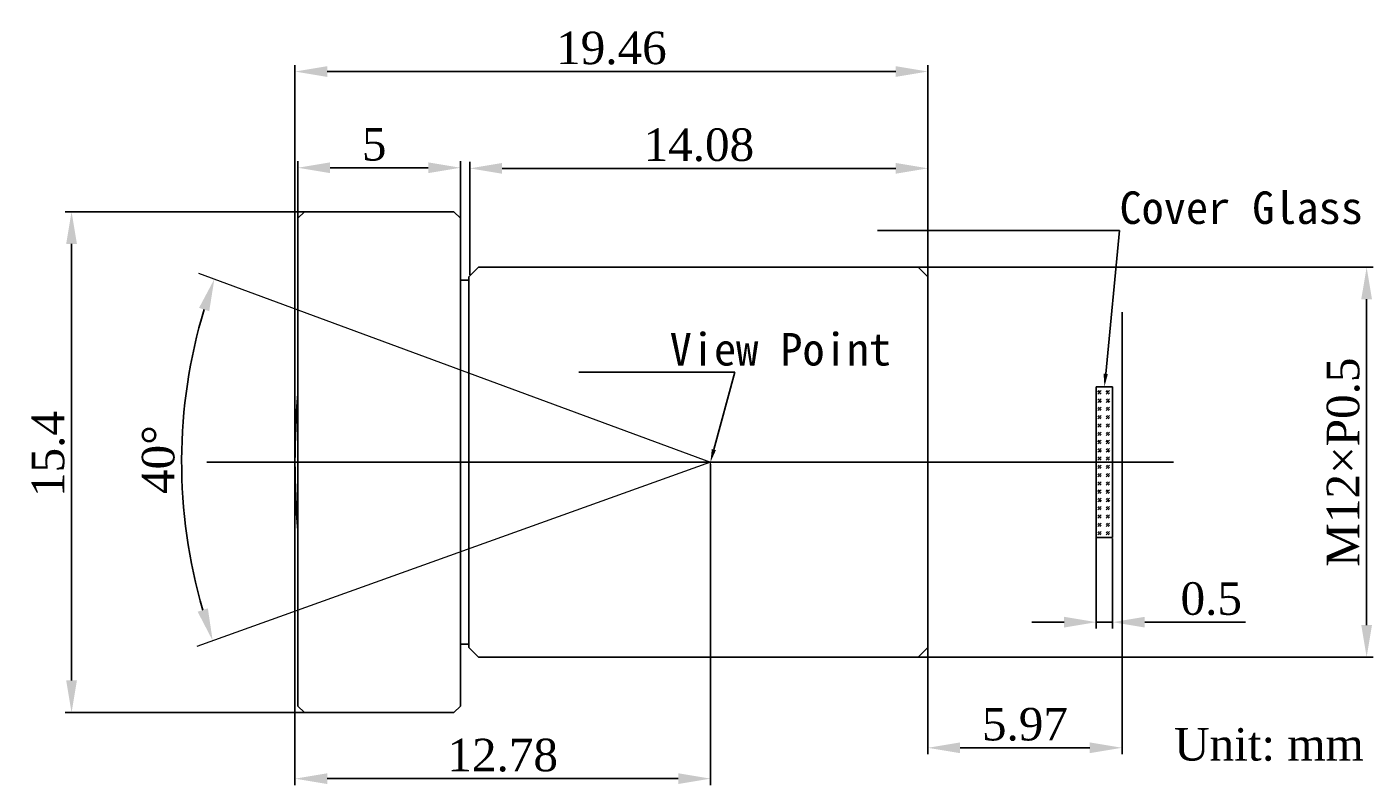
# Model space of a CAD drawing. Header units: millimetres. Extents: x 323.2 to 364.6, y 607.9 to 631.2.
import ezdxf
from ezdxf import colors
from ezdxf.entities.mleader import LeaderData, LeaderLine
from ezdxf.math import Vec2, Vec3

# ---------------------------------------------------------------- set-up
doc = ezdxf.new("R2010")
doc.units = ezdxf.units.MM
doc.layers.get('0').update_dxf_attribs({"color": 50})
for name, color, linetype in [('1', 7, 'Continuous'), ('302', 191, 'Continuous'), ('501', 3, 'Continuous'), ('502', 121, 'Continuous'), ('7', 220, 'Continuous'), ('图框', 7, 'Continuous')]:
    doc.layers.add(name, color=color, linetype=linetype)
doc.layers.add('标注', color=7, linetype='Continuous', lineweight=9)
doc.styles.add('TXT', font='times.ttf', dxfattribs={"height": 1})
doc.dimstyles.new('hik1', dxfattribs={"dimscale": 0.33, "dimtxt": 1, "dimasz": 3, "dimexe": 0.6, "dimexo": 0.1, "dimtad": 1, "dimdec": 3, "dimdsep": 46, "dimtxsty": 'TXT', "dimcen": 2.5, "dimadec": 3, "dimazin": 2, "dimtm": 1e-09, "dimtfac": 1, "dimtdec": 3, "dimtmove": 0, "dimatfit": 3, "dimfxl": 1, "dimtolj": 1, "dimarcsym": 0})

# ---------------------------------------------------------------- blocks, each defined once
blk = doc.blocks.new('*D3')
at = {"layer": 'Defpoints', "color": 0, "ltscale": 0.1, "transparency": 16777216}
for p in [(324.59, 625.548), (332.262, 625.548), (332.261, 610.148)]:
    blk.add_point(p, dxfattribs=at)
at = {"layer": '图框', "color": 0, "lineweight": -2, "ltscale": 0.1, "transparency": 16777216}
for p, q in [((332.229, 625.548), (324.392, 625.548)), ((324.59, 611.138), (324.59, 624.558)), ((332.228, 610.148), (324.392, 610.148))]:
    blk.add_line(p, q, dxfattribs=at)
at = {"layer": '图框', "color": 0, "ltscale": 0.1, "transparency": 16777216}
for points in [[(324.425, 624.558), (324.755, 624.558), (324.59, 625.548)], [(324.425, 611.138), (324.755, 611.138), (324.59, 610.148)]]:
    blk.add_solid(points, dxfattribs=at)
at = {"layer": '图框', "color": 0, "ltscale": 0.1, "transparency": 16777216, "insert": (323.874, 618.098), "char_height": 1, "attachment_point": 5, "rotation": 90, "style": 'TXT'}
blk.add_mtext('\\A1;15.4', dxfattribs=at)
blk = doc.blocks.new('*D4')
at = {"layer": 'Defpoints', "color": 0, "ltscale": 0.1, "transparency": 16777216}
for p in [(347.766, 623.848), (347.384, 611.848), (364.402, 611.848)]:
    blk.add_point(p, dxfattribs=at)
at = {"layer": '图框', "color": 0, "lineweight": -2, "ltscale": 0.1, "transparency": 16777216}
for p, q in [((347.799, 623.848), (364.6, 623.848)), ((364.402, 622.858), (364.402, 612.838)), ((347.417, 611.848), (364.6, 611.848))]:
    blk.add_line(p, q, dxfattribs=at)
at = {"layer": '图框', "color": 0, "ltscale": 0.1, "transparency": 16777216}
for points in [[(364.237, 622.858), (364.567, 622.858), (364.402, 623.848)], [(364.237, 612.838), (364.567, 612.838), (364.402, 611.848)]]:
    blk.add_solid(points, dxfattribs=at)
at = {"layer": '图框', "color": 0, "ltscale": 0.1, "transparency": 16777216, "insert": (363.686, 617.848), "char_height": 1, "attachment_point": 5, "rotation": 90, "style": 'TXT'}
blk.add_mtext('\\A1;M12×P0.5', dxfattribs=at)
blk = doc.blocks.new('*D7')
at = {"layer": 'Defpoints', "color": 0, "ltscale": 0.1, "transparency": 16777216}
for p in [(356.092, 615.561), (356.592, 615.53), (356.092, 612.927)]:
    blk.add_point(p, dxfattribs=at)
at = {"layer": '图框', "color": 0, "lineweight": -2, "ltscale": 0.1, "transparency": 16777216}
for p, q in [((356.092, 615.528), (356.092, 612.729)), ((356.592, 615.497), (356.592, 612.729)), ((355.102, 612.927), (354.112, 612.927)), ((356.092, 612.927), (356.592, 612.927)), ((357.582, 612.927), (360.679, 612.927))]:
    blk.add_line(p, q, dxfattribs=at)
at = {"layer": '图框', "color": 0, "ltscale": 0.1, "transparency": 16777216}
for points in [[(355.102, 613.092), (355.102, 612.762), (356.092, 612.927)], [(357.582, 613.092), (357.582, 612.762), (356.592, 612.927)]]:
    blk.add_solid(points, dxfattribs=at)
at = {"layer": '图框', "color": 0, "ltscale": 0.1, "transparency": 16777216, "insert": (359.626, 613.643), "char_height": 1, "attachment_point": 5, "style": 'TXT'}
blk.add_mtext('\\A1;0.5', dxfattribs=at)
blk = doc.blocks.new('*D5')
at = {"layer": 'Defpoints', "color": 0, "ltscale": 0.1, "transparency": 16777216}
for p in [(356.882, 615.579), (350.915, 613.585), (350.915, 609.064)]:
    blk.add_point(p, dxfattribs=at)
at = {"layer": '图框', "color": 0, "lineweight": -2, "ltscale": 0.1, "transparency": 16777216}
for p, q in [((356.882, 615.546), (356.882, 608.866)), ((350.915, 613.552), (350.915, 608.866)), ((355.892, 609.064), (351.905, 609.064))]:
    blk.add_line(p, q, dxfattribs=at)
at = {"layer": '图框', "color": 0, "ltscale": 0.1, "transparency": 16777216}
for points in [[(351.905, 609.229), (351.905, 608.899), (350.915, 609.064)], [(355.892, 609.229), (355.892, 608.899), (356.882, 609.064)]]:
    blk.add_solid(points, dxfattribs=at)
at = {"layer": '图框', "color": 0, "ltscale": 0.1, "transparency": 16777216, "insert": (353.898, 609.781), "char_height": 1, "attachment_point": 5, "style": 'TXT'}
blk.add_mtext('\\A1;5.97', dxfattribs=at)
blk = doc.blocks.new('*D6')
at = {"layer": 'Defpoints', "color": 0, "ltscale": 0.1, "transparency": 16777216}
for p in [(336.547, 626.901), (336.547, 624.938), (331.547, 624.631)]:
    blk.add_point(p, dxfattribs=at)
at = {"layer": '图框', "color": 0, "lineweight": -2, "ltscale": 0.1, "transparency": 16777216}
for p, q in [((331.547, 624.664), (331.547, 627.099)), ((336.547, 624.971), (336.547, 627.099)), ((332.537, 626.901), (335.557, 626.901))]:
    blk.add_line(p, q, dxfattribs=at)
at = {"layer": '图框', "color": 0, "ltscale": 0.1, "transparency": 16777216}
for points in [[(332.537, 627.066), (332.537, 626.736), (331.547, 626.901)], [(335.557, 627.066), (335.557, 626.736), (336.547, 626.901)]]:
    blk.add_solid(points, dxfattribs=at)
at = {"layer": '图框', "color": 0, "ltscale": 0.1, "transparency": 16777216, "insert": (333.893, 627.616), "char_height": 1, "attachment_point": 5, "style": 'TXT'}
blk.add_mtext('\\A1;5', dxfattribs=at)
blk = doc.blocks.new('*D9')
at = {"layer": 'Defpoints', "color": 0, "ltscale": 0.1, "transparency": 16777216}
for p in [(350.915, 626.883), (336.833, 623.578), (350.915, 623.548)]:
    blk.add_point(p, dxfattribs=at)
at = {"layer": '标注', "color": 0, "lineweight": -2, "ltscale": 0.1, "transparency": 16777216}
for p, q in [((336.833, 623.611), (336.833, 627.081)), ((350.915, 623.581), (350.915, 627.081)), ((337.823, 626.883), (349.925, 626.883))]:
    blk.add_line(p, q, dxfattribs=at)
at = {"layer": '标注', "color": 0, "ltscale": 0.1, "transparency": 16777216}
for points in [[(337.823, 627.048), (337.823, 626.718), (336.833, 626.883)], [(349.925, 627.048), (349.925, 626.718), (350.915, 626.883)]]:
    blk.add_solid(points, dxfattribs=at)
at = {"layer": '标注', "color": 0, "ltscale": 0.1, "transparency": 16777216, "insert": (343.874, 627.6), "char_height": 1, "attachment_point": 5, "style": 'TXT'}
blk.add_mtext('\\A1;14.08', dxfattribs=at)
blk = doc.blocks.new('*D10')
at = {"layer": 'Defpoints', "color": 0}
for p in [(350.915, 629.86), (331.458, 617.848), (350.915, 617.848)]:
    blk.add_point(p, dxfattribs=at)
at = {"layer": '标注', "color": 0, "lineweight": -2, "ltscale": 0.1}
for p, q in [((331.458, 617.881), (331.458, 630.058)), ((332.448, 629.86), (349.925, 629.86)), ((350.915, 617.881), (350.915, 630.058))]:
    blk.add_line(p, q, dxfattribs=at)
at = {"layer": '标注', "color": 0}
for points in [[(332.448, 630.025), (332.448, 629.695), (331.458, 629.86)], [(349.925, 629.695), (349.925, 630.025), (350.915, 629.86)]]:
    blk.add_solid(points, dxfattribs=at)
at = {"layer": '标注', "color": 0, "ltscale": 0.1, "insert": (341.186, 630.576), "char_height": 1, "attachment_point": 5, "style": 'TXT'}
blk.add_mtext('\\A1;{{\\C7;19.46}}', dxfattribs=at)
blk = doc.blocks.new('*D11')
at = {"layer": 'Defpoints', "color": 0, "ltscale": 0.1, "transparency": 16777216}
for p in [(331.458, 617.848), (344.231, 617.815), (344.231, 608.115)]:
    blk.add_point(p, dxfattribs=at)
at = {"layer": '标注', "color": 0, "lineweight": -2, "ltscale": 0.1, "transparency": 16777216}
for p, q in [((331.458, 617.815), (331.458, 607.917)), ((344.231, 617.782), (344.231, 607.917)), ((332.448, 608.115), (343.241, 608.115))]:
    blk.add_line(p, q, dxfattribs=at)
at = {"layer": '标注', "color": 0, "ltscale": 0.1, "transparency": 16777216}
for points in [[(332.448, 608.28), (332.448, 607.95), (331.458, 608.115)], [(343.241, 608.28), (343.241, 607.95), (344.231, 608.115)]]:
    blk.add_solid(points, dxfattribs=at)
at = {"layer": '标注', "color": 0, "ltscale": 0.1, "transparency": 16777216, "insert": (337.844, 608.832), "char_height": 1, "attachment_point": 5, "style": 'TXT'}
blk.add_mtext('\\A1;12.78', dxfattribs=at)
blk = doc.blocks.new('*D12')
at = {"layer": 'Defpoints', "color": 0, "ltscale": 0.1, "transparency": 16777216}
for p in [(328.493, 623.658), (328.092, 619.81), (344.231, 617.848), (344.231, 617.848), (328.44, 612.183)]:
    blk.add_point(p, dxfattribs=at)
at = {"layer": '标注', "color": 0, "lineweight": -2, "ltscale": 0.1, "transparency": 16777216}
blk.add_arc((344.231, 617.848), 16.257, 163.2237, 196.2448, dxfattribs=at)
at = {"layer": '标注', "color": 0, "ltscale": 0.1, "transparency": 16777216}
for points in [[(328.509, 622.592), (328.822, 622.488), (328.98, 623.479)], [(328.78, 613.351), (328.466, 613.249), (328.928, 612.358)]]:
    blk.add_solid(points, dxfattribs=at)
at = {"layer": '标注', "color": 0, "ltscale": 0.1, "transparency": 16777216, "insert": (327.259, 617.926), "char_height": 1, "attachment_point": 5, "rotation": 89.7342, "style": 'TXT'}
blk.add_mtext('\\A1;40°', dxfattribs=at)

msp = doc.modelspace()

# ---------------------------------------------------------------- hatches: boundary and pattern name
at = {"layer": '图框', "ltscale": 0.1}
h = msp.add_hatch(dxfattribs=at)
h.set_pattern_fill('GOST_GLASS', scale=0.03, style=0)
h.set_pattern_definition([(45, (-419.50087, 364.36407), (0.25455844, 0), [0.15, -0.21]), (45, (-419.43723, 364.36407), (0.25455844, 0), [0.06, -0.3]), (45, (-419.50087, 364.42771), (0.25455844, 0), [0.06, -0.3])])
h.paths.add_polyline_path([(356.5919, 620.165), (355.9919, 620.165), (355.9919, 620.1494), (355.9919, 617.8476), (356.5919, 617.8476)])
h.paths.add_polyline_path([(356.5919, 617.8476), (355.9919, 617.8476), (355.9919, 615.7138), (355.9919, 615.5281), (356.5919, 615.5302)])

# ---------------------------------------------------------------- linework, layer by layer
at = {"color": 7, "ltscale": 1.5}
msp.add_line((328.7437, 617.8476), (358.4614, 617.8476), dxfattribs=at)
at = {"layer": '1', "color": 7, "linetype": 'Continuous', "ltscale": 0.2}
msp.add_line((356.8819, 613.2397), (356.8819, 622.4555), dxfattribs=at)
at = {"layer": '302', "color": 7}
msp.add_arc((356.528, 617.8476), 25.07, 175.18488, 184.81512, dxfattribs=at)
at = {"layer": '501', "color": 7}
for p, q in [((337.1025, 623.8476), (336.8025, 623.5476)), ((337.1025, 623.8476), (350.6149, 623.8476)), ((350.9149, 623.5476), (350.6149, 623.8476)), ((336.5465, 623.4476), (336.8025, 623.4476)), ((336.8025, 612.1476), (336.8025, 623.5476)), ((350.9149, 623.5476), (350.9149, 612.1476)), ((336.5465, 612.2476), (336.8025, 612.2476)), ((337.1025, 611.8476), (336.8025, 612.1476)), ((350.9149, 612.1476), (350.6149, 611.8476)), ((337.1025, 611.8476), (350.6149, 611.8476))]:
    msp.add_line(p, q, dxfattribs=at)
at = {"layer": '502', "color": 7}
for p, q in [((331.7465, 625.5476), (331.5465, 625.3476)), ((331.5465, 623.3476), (331.5465, 625.3476)), ((331.7465, 625.5476), (336.3465, 625.5476)), ((336.5465, 610.3476), (336.5465, 625.3476)), ((331.5465, 623.3476), (331.5465, 612.3476)), ((331.5465, 612.3476), (331.5465, 610.3476)), ((331.7465, 610.1476), (331.5465, 610.3476)), ((331.7465, 610.1476), (336.3465, 610.1476))]:
    msp.add_line(p, q, dxfattribs=at)
at = {"layer": '502', "color": 7, "ltscale": 1.5}
for p, q in [((336.5465, 625.3476), (336.3465, 625.5476)), ((336.5465, 610.3476), (336.3465, 610.1476))]:
    msp.add_line(p, q, dxfattribs=at)
at = {"layer": '7', "color": 7, "linetype": 'Continuous'}
for p, q in [((356.0919, 620.165), (356.5919, 620.165)), ((356.0919, 620.1338), (356.0919, 620.165)), ((356.0919, 620.1338), (356.0919, 617.8476)), ((356.5919, 620.165), (356.5919, 617.8476)), ((356.0919, 615.5614), (356.0919, 617.8476)), ((356.5919, 615.5302), (356.5919, 617.8476)), ((356.0919, 615.5614), (356.0919, 615.5302)), ((356.0919, 615.5302), (356.5919, 615.5302))]:
    msp.add_line(p, q, dxfattribs=at)
at = {"layer": '标注', "ltscale": 0.1}
for p, q in [((328.4932, 623.6584), (344.2306, 617.8476)), ((344.2306, 617.8476), (328.4399, 612.183)), ((344.2306, 617.7816), (344.2306, 617.8476))]:
    msp.add_line(p, q, dxfattribs=at)

# ---------------------------------------------------------------- texts
at = {"layer": '标注', "ltscale": 0.1, "style": 'TXT'}
msp.add_text('Unit: mm', height=1, dxfattribs=at).set_placement((358.4835, 608.6714))

# ---------------------------------------------------------------- dimensions: what is measured, and where the dimension line sits
at = {"layer": '图框', "color": 7, "ltscale": 0.1}
for base, p1, p2, picture, middle in [((336.5465, 626.9015), (331.5465, 624.6315), (336.5465, 624.9377), '*D6', (333.8927, 626.9015)), ((356.0919, 612.9268), (356.5919, 615.5302), (356.0919, 615.5614), '*D7', (359.6257, 612.9268))]:
    dim = msp.add_linear_dim(base=base, p1=p1, p2=p2, dimstyle='hik1', dxfattribs=at)
    dim.commit()
    dim.dimension.update_dxf_attribs({"geometry": picture, "text_midpoint": middle, "dimtype": 160})
for base, p1, p2, text, picture, middle in [((324.5904, 625.5476), (332.2612, 610.1476), (332.2618, 625.5476), '15.4', '*D3', (324.5904, 618.0977)), ((364.4021, 611.8476), (347.7657, 623.8476), (347.3841, 611.8476), 'M12×P0.5', '*D4', (364.4021, 617.8476))]:
    dim = msp.add_linear_dim(base=base, p1=p1, p2=p2, angle=90, text=text, dimstyle='hik1', dxfattribs=at)
    dim.commit()
    dim.dimension.update_dxf_attribs({"geometry": picture, "text_midpoint": middle, "dimtype": 160})
dim = msp.add_linear_dim(base=(350.9149, 609.0642), p1=(356.8819, 615.5787), p2=(350.9149, 613.585), text='5.97', dimstyle='hik1', dxfattribs=at)
dim.commit()
dim.dimension.update_dxf_attribs({"geometry": '*D5', "text_midpoint": (353.8984, 609.0642), "dimtype": 160})
at = {"layer": '标注', "ltscale": 0.1}
for base, p2, text, picture, middle in [((350.9149, 629.8595), (350.9149, 617.8476), '{{\\C7;19.46}}', '*D10', (341.1865, 630.5759)), ((344.2306, 608.1154), (344.2306, 617.8146), '12.78', '*D11', (337.8443, 608.8317))]:
    dim = msp.add_linear_dim(base=base, p1=(331.458, 617.8476), p2=p2, text=text, dimstyle='hik1', dxfattribs=at)
    dim.commit()
    dim.dimension.update_dxf_attribs({"geometry": picture, "text_midpoint": middle})
at = {"layer": '标注', "color": 7, "ltscale": 0.1}
dim = msp.add_linear_dim(base=(350.9149, 626.8833), p1=(336.8325, 623.5776), p2=(350.9149, 623.5476), text='14.08', dimstyle='hik1', dxfattribs=at)
dim.commit()
dim.dimension.update_dxf_attribs({"geometry": '*D9', "text_midpoint": (343.8737, 627.5996)})
at = {"layer": '标注', "ltscale": 0.1}
dim = msp.add_angular_dim_2l(base=(328.0924, 619.8098), line1=((344.2306, 617.8476), (328.4399, 612.183)), line2=((328.4932, 623.6584), (344.2306, 617.8476)), dimstyle='hik1', dxfattribs=at)
dim.commit()
dim.dimension.update_dxf_attribs({"geometry": '*D12', "text_midpoint": (327.2588, 617.9263)})

# ---------------------------------------------------------------- leaders
ml = msp.add_multileader_mtext('Standard', dxfattribs=at)
ml.set_content('{\\fSimSun|b0|i0|c134|p2;Cover Glass}', color=256, style='TXT')
ml.set_leader_properties()
ml.build(insert=Vec2(0, 0))
ml.multileader.update_dxf_attribs({"text_left_attachment_type": 6, "text_right_attachment_type": 6, "dogleg_length": 0, "arrow_head_size": 0.4})
ctx = ml.context
ctx.base_point, ctx.char_height, ctx.arrow_head_size, ctx.landing_gap_size, ctx.plane_origin = Vec3(356.8052, 624.9736), 1, 0.4, 0, Vec3(356.3419, 620.165)
ctx.left_attachment, ctx.right_attachment = 6, 6
notes = []
notes.append((ctx, [(0, (1, 1, 0), (356.8052, 624.9736), (1, 0), 0, [(0, [(356.3419, 620.165)], 0, [])])]))
ctx.mtext.insert, ctx.mtext.line_spacing_style, ctx.mtext.flow_direction = Vec3(356.8052, 626.1736), 2, 5
ml = msp.add_multileader_mtext('Standard', dxfattribs=at)
ml.set_content('{\\fSimSun|b0|i0|c134|p2;View Point}', color=256, style='TXT')
ml.set_leader_properties()
ml.build(insert=Vec2(0, 0))
ml.multileader.update_dxf_attribs({"text_left_attachment_type": 6, "text_right_attachment_type": 6, "dogleg_length": 0, "arrow_head_size": 0.4})
ctx = ml.context
ctx.base_point, ctx.char_height, ctx.arrow_head_size, ctx.landing_gap_size, ctx.plane_origin = Vec3(344.9777, 620.6195), 1, 0.4, -2, Vec3(344.2306, 617.8476)
ctx.left_attachment, ctx.right_attachment = 6, 6
notes.append((ctx, [(0, (1, 1, 0), (344.9777, 620.6195), (1, 0), 0, [(0, [(344.2306, 617.8476)], 0, [])])]))
ctx.mtext.insert, ctx.mtext.line_spacing_style, ctx.mtext.flow_direction = Vec3(342.9777, 621.8195), 2, 5
for ctx, leaders in notes:
    for number, flags, end, landing, length, lines in leaders:
        leader = LeaderData()
        leader.index, (leader.has_last_leader_line, leader.has_dogleg_vector, leader.attachment_direction) = number, flags
        leader.last_leader_point, leader.dogleg_vector, leader.dogleg_length = Vec3(end), Vec3(landing), length
        for number, points, colour, breaks in lines:
            line = LeaderLine()
            line.index, line.vertices, line.color, line.breaks = number, Vec3.list(points), colors.encode_raw_color(colour), breaks
            leader.lines.append(line)
        ctx.leaders.append(leader)

doc.saveas('drawing.dxf')
